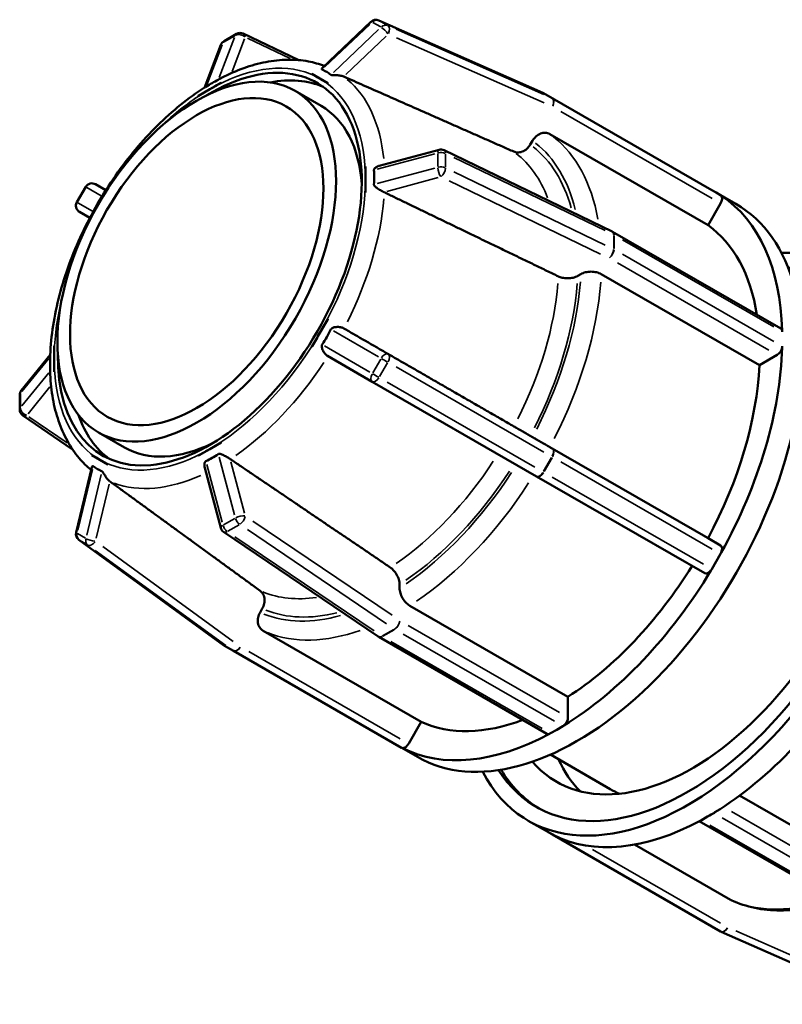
# Model space of a CAD drawing. Header units: millimetres. Extents: x 0 to 898, y -84 to 594.
# Tile 7 of 9: x 570 to 638, y 440 to 528. Entities that reach past the tile are written whole.
import ezdxf

# ---------------------------------------------------------------- set-up
doc = ezdxf.new("R2010")
doc.units = ezdxf.units.MM
doc.layers.add('Visible (ANSI)', color=7, linetype='Continuous', lineweight=50)
doc.layers.add('Visible Narrow (ANSI)', color=7, linetype='Continuous', lineweight=35)

msp = doc.modelspace()

# ---------------------------------------------------------------- linework, layer by layer
at = {"layer": 'Visible (ANSI)'}
for p, q in [((597.096, 523.711), (601.434, 527.822)), ((602.133, 527.943), (616.798, 521.47)), ((589.427, 526.737), (588.317, 526.097)), ((595.006, 524.394), (590.021, 526.76)), ((586.561, 521.93), (588.039, 525.772)), ((596.865, 522.744), (596.152, 523.157)), ((597.577, 522.33), (596.865, 522.744)), ((587.037, 521.791), (586.03, 521.211)), ((588.045, 522.371), (587.037, 521.791)), ((588.045, 522.371), (588.046, 522.371)), ((596.987, 520.303), (594.654, 521.647)), ((597.577, 522.33), (597.578, 522.33)), ((586.031, 521.21), (586.03, 521.211)), ((616.859, 521.439), (631.88, 512.789)), ((615.859, 517.196), (615.66, 516.852)), ((631.541, 509.645), (617.405, 517.785)), ((602.16, 514.953), (607.517, 516.391)), ((607.961, 516.349), (622.981, 509.092)), ((600.936, 514.891), (600.935, 514.891)), ((600.935, 513.726), (600.935, 514.891)), ((600.935, 512.561), (600.935, 513.726)), ((575.954, 513.071), (575.169, 511.711)), ((577.75, 512.774), (576.827, 513.305)), ((631.88, 512.789), (632.273, 512.561)), ((600.935, 512.561), (600.936, 512.561)), ((634.034, 511.547), (632.259, 512.569)), ((632.273, 512.561), (632.665, 512.333)), ((632.665, 511.593), (631.541, 509.645)), ((576.321, 510.299), (575.4, 510.838)), ((623.022, 509.07), (638.042, 500.42)), ((620.185, 505.282), (619.904, 505.12)), ((636.132, 497.143), (621.997, 505.283)), ((596.865, 500.02), (597.577, 501.254)), ((597.578, 501.254), (597.577, 501.254)), ((596.152, 498.786), (596.865, 500.02)), ((573.14, 498.885), (573.141, 498.884)), ((573.14, 498.885), (573.14, 497.72)), ((596.152, 498.786), (596.153, 498.785)), ((570.202, 494.879), (572.783, 498.066)), ((601.554, 495.661), (597.558, 497.973)), ((637.723, 498.059), (636.132, 497.143)), ((573.14, 497.72), (573.14, 496.555)), ((573.141, 496.554), (573.14, 496.555)), ((616.22, 487.211), (601.555, 495.66)), ((570.059, 494.476), (570.059, 493.192)), ((570.337, 492.665), (574.78, 489.615)), ((579.421, 489.799), (577.088, 491.143)), ((615.66, 490.831), (615.859, 490.716)), ((587.037, 489.655), (588.045, 490.235)), ((588.046, 490.234), (588.045, 490.235)), ((576.498, 489.115), (576.499, 489.115)), ((576.498, 489.115), (577.21, 488.702)), ((586.03, 489.074), (587.037, 489.655)), ((586.03, 489.074), (586.031, 489.074)), ((617.405, 489.822), (631.541, 481.682)), ((577.21, 488.702), (577.923, 488.288)), ((577.924, 488.288), (577.923, 488.288)), ((575.101, 482.212), (576.49, 488.021)), ((588.018, 482.618), (586.588, 487.984)), ((631.241, 478.561), (616.221, 487.211)), ((602.089, 472.903), (588.277, 482.253)), ((588.303, 472.112), (575.346, 481.545)), ((631.541, 481.682), (632.665, 481.03)), ((632.665, 480.29), (632.273, 479.61)), ((632.273, 479.61), (631.88, 478.93)), ((603.99, 477.557), (603.99, 477.231)), ((591.73, 475.403), (591.531, 475.058)), ((604.895, 475.662), (619.03, 467.522)), ((591.795, 473.427), (605.93, 465.287)), ((617.148, 464.228), (602.128, 472.878)), ((588.359, 472.076), (589.144, 471.62)), ((589.146, 471.619), (604.166, 462.97)), ((619.03, 467.522), (619.03, 465.683)), ((605.93, 465.287), (604.805, 463.339)), ((618.023, 464.579), (617.468, 464.26)), ((618.578, 464.899), (618.023, 464.579)), ((605.589, 462.152), (604.188, 462.959)), ((617.461, 462.355), (622.811, 459.274)), ((634.355, 458.697), (646.643, 451.621)), ((630.945, 456.499), (631.5, 456.818)), ((631.5, 456.818), (632.055, 457.138)), ((615.489, 456.451), (617.278, 455.421)), ((645.646, 447.818), (630.744, 456.399)), ((617.264, 455.429), (617.643, 455.209)), ((617.643, 455.209), (632.664, 446.559)), ((624.98, 454.317), (633.543, 449.386)), ((632.725, 446.528), (647.391, 440.055))]:
    msp.add_line(p, q, dxfattribs=at)
for centre, start, end in [((601.874, 527.358), 66.18316, 133.46429), ((588.636, 525.543), 119.93599, 158.96791), ((589.746, 526.182), 64.60591, 119.93599), ((616.54, 520.884), 60.06401, 66.18316), ((607.683, 515.773), 64.20992, 105.03098), ((576.508, 512.751), 60.07667, 149.99996), ((575.723, 511.391), 149.99996, 239.66988), ((622.702, 508.515), 60.06401, 64.20992), ((601.874, 496.215), 239.9374, 240.05282), ((570.699, 494.476), 141.00096, 180), ((570.699, 493.192), 180, 235.53877), ((575.723, 482.063), 166.54601, 233.9434), ((588.636, 482.783), 194.92208, 235.90141), ((602.447, 473.433), 235.90141, 240.06401), ((588.68, 472.63), 233.9434, 239.87236), ((589.465, 472.174), 239.87236, 240.06401), ((632.983, 447.114), 240.06401, 246.18316)]:
    msp.add_arc(centre, 0.64, start, end, dxfattribs=at)
for major_axis in [(8.783, 15.252), (7.985, 13.865)]:
    msp.add_ellipse((585.871, 506.395), major_axis=major_axis, ratio=0.578093, dxfattribs=at)
for centre, major_axis, start_param, end_param in [((587.037, 505.723), (-9.581, -16.638), 5.480782, 10.227182), ((588.204, 505.051), (9.581, 16.638), 0.060687, 0.467313), ((588.204, 505.051), (8.783, 15.252), 5.572876, 6.283185), ((632.345, 511.779), (0.319, 0.555), 6.064815, 6.281252), ((632.345, 511.779), (0.319, 0.555), 4.710455, 6.064815), ((618.023, 487.88), (14.222, 24.698), 5.528225, 6.24888), ((619.812, 486.849), (-14.222, -24.698), 0, 3.141593), ((618.023, 487.88), (12.8, 22.228), 5.661981, 6.225667), ((629.711, 481.149), (14.222, 24.698), 2.787562, 6.637216), ((629.711, 481.149), (13.511, 23.463), 2.846407, 6.578371), ((630.1, 480.925), (12.089, 20.993), 2.942932, 6.481846), ((637.723, 499.866), (0.319, 0.555), 5.71229, 6.283185), ((637.723, 499.866), (0.319, 0.555), 5.495853, 5.71229), ((618.023, 487.88), (14.222, 24.698), 4.742827, 5.463481), ((637.723, 498.582), (-0.319, -0.555), 0.783464, 2.137824), ((637.723, 498.582), (0.319, 0.555), 5.279417, 5.495853), ((618.023, 487.88), (12.8, 22.228), 4.766039, 5.440269), ((588.204, 505.051), (-9.581, -16.638), 5.815872, 6.222498), ((588.204, 505.051), (-8.783, -15.252), 0, 0.710309), ((632.345, 480.475), (0.319, 0.555), 4.926892, 6.281252), ((632.345, 480.475), (0.319, 0.555), 4.710455, 4.926892), ((618.023, 487.88), (14.222, 24.698), 3.957429, 4.678083), ((618.023, 487.88), (12.8, 22.228), 3.980641, 4.654701), ((631.56, 479.116), (-0.319, -0.555), 0, 1.352426), ((631.56, 479.116), (0.319, 0.555), 4.494019, 4.710455), ((631.5, 480.118), (-14.222, -24.698), 0.815836, 1.536491), ((618.023, 487.88), (-12.8, -22.228), 0.05365, 0.616228), ((618.578, 465.422), (-0.319, -0.555), 0.999901, 2.354261), ((618.578, 465.422), (0.319, 0.555), 3.925057, 4.141494), ((618.023, 487.88), (-14.222, -24.698), 0.030438, 0.751092), ((617.468, 464.783), (-0.319, -0.555), 0, 0.567028), ((617.468, 464.783), (0.319, 0.555), 3.70862, 3.925057), ((604.485, 463.524), (-0.319, -0.555), 0, 0.214503), ((604.485, 463.524), (-0.319, -0.555), 0.214503, 1.568863), ((633.989, 478.685), (-12.089, -20.993), 5.892543, 6.122261), ((630.1, 480.925), (-13.511, -23.463), 5.970041, 6.268848), ((633.989, 478.685), (-11.178, -19.411), 0, 0.071436), ((631.5, 480.118), (-14.222, -24.698), 0.751092, 0.783464), ((630.945, 457.022), (-0.319, -0.555), 0.567028, 0.783464), ((631.5, 480.118), (-14.222, -24.698), 0.783464, 0.815836), ((632.055, 457.661), (-0.319, -0.555), 0.783464, 0.999901), ((631.5, 480.118), (-14.222, -24.698), 0.030438, 0.751092), ((631.5, 480.118), (-14.222, -24.698), 0, 0.030438), ((617.963, 455.763), (-0.319, -0.555), 6.281252, 6.497688)]:
    msp.add_ellipse(centre, major_axis=major_axis, ratio=0.578093, start_param=start_param, end_param=end_param, dxfattribs=at)
for points, knots in [([(597.269, 523.875), (596.811, 524.05), (596.335, 524.184), (595.242, 524.391), (594.618, 524.441), (593.347, 524.422), (592.7, 524.351), (591.392, 524.096), (590.731, 523.911), (589.407, 523.436), (588.742, 523.144), (588.081, 522.803)], [5.5910368, 5.5910368, 5.5910368, 5.5910368, 5.6989439, 5.6989439, 5.8319595, 5.8319595, 5.9649751, 5.9649751, 6.0979908, 6.0979908, 6.2310064, 6.2310064, 6.2310064, 6.2310064]), ([(597.075, 523.543), (597.072, 523.544), (597.07, 523.545), (597.059, 523.551), (597.052, 523.557), (597.038, 523.574), (597.034, 523.587), (597.035, 523.633), (597.058, 523.675), (597.096, 523.711)], [-0.15979351, -0.15979351, -0.15979351, -0.15979351, -0.15755946, -0.15755946, -0.14935381, -0.14935381, -0.13504911, -0.13504911, -0.09769021, -0.09769021, -0.09769021, -0.09769021]), ([(597.86, 523.087), (597.74, 523.179), (597.614, 523.261), (597.488, 523.334), (597.362, 523.408), (597.223, 523.478), (597.075, 523.543)], [-0.0755712, -0.0755712, -0.0755712, -0.0755712, 0, 0, 0, 0.0755712, 0.0755712, 0.0755712, 0.0755712]), ([(587.797, 522.644), (587.612, 522.547), (587.427, 522.444), (587.249, 522.342), (587.071, 522.239), (586.882, 522.126), (586.687, 522.004)], [1.1108053, 1.1108053, 1.1108053, 1.1108053, 1.1863765, 1.1863765, 1.1863765, 1.2619477, 1.2619477, 1.2619477, 1.2619477]), ([(588.081, 522.803), (588.053, 522.789), (588.027, 522.775), (587.965, 522.74), (587.925, 522.716), (587.863, 522.68), (587.839, 522.666), (587.81, 522.65), (587.804, 522.647), (587.797, 522.644)], [-0.04683718, -0.04683718, -0.04683718, -0.04683718, -0.03938744, -0.03938744, -0.02782727, -0.02782727, -0.02005501, -0.02005501, -0.01763055, -0.01763055, -0.01763055, -0.01763055]), ([(596.152, 523.157), (596.156, 523.156), (596.16, 523.154), (596.168, 523.151), (596.171, 523.149), (596.179, 523.145), (596.182, 523.143), (596.186, 523.141), (596.186, 523.141), (596.186, 523.141)], [0, 0, 0, 0, 0.002129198, 0.002129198, 0.004257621, 0.004257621, 0.006356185, 0.006356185, 0.006385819, 0.006385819, 0.006385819, 0.006385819]), ([(598.984, 522.93), (598.939, 522.948), (598.89, 522.964), (598.726, 523.008), (598.603, 523.028), (598.352, 523.049), (598.233, 523.05), (598.068, 523.052), (598.002, 523.052), (597.929, 523.061), (597.909, 523.065), (597.88, 523.075), (597.871, 523.08), (597.862, 523.086), (597.861, 523.087), (597.86, 523.087)], [-0.301015, -0.301015, -0.301015, -0.301015, -0.2830389, -0.2830389, -0.2453704, -0.2453704, -0.2068881, -0.2068881, -0.1789308, -0.1789308, -0.1668406, -0.1668406, -0.1590886, -0.1590886, -0.158174, -0.158174, -0.158174, -0.158174]), ([(586.577, 521.94), (585.126, 521.022), (583.704, 519.874), (581.016, 517.215), (579.752, 515.704), (577.475, 512.441), (576.464, 510.689), (574.776, 507.085), (574.099, 505.233), (573.138, 501.573), (572.854, 499.765), (572.783, 498.047)], [0.049057, 0.049057, 0.049057, 0.049057, 0.343617, 0.343617, 0.638177, 0.638177, 0.932737, 0.932737, 1.227297, 1.227297, 1.521857, 1.521857, 1.521857, 1.521857]), ([(586.687, 522.004), (586.68, 522), (586.673, 521.996), (586.647, 521.98), (586.629, 521.969), (586.597, 521.951), (586.585, 521.945), (586.577, 521.94)], [-0.26010329, -0.26010329, -0.26010329, -0.26010329, -0.25506635, -0.25506635, -0.23984509, -0.23984509, -0.22448844, -0.22448844, -0.22448844, -0.22448844]), ([(588.001, 522.347), (588.001, 522.347), (588.001, 522.347), (588.008, 522.352), (588.016, 522.356), (588.03, 522.364), (588.038, 522.368), (588.045, 522.371)], [-0.000029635, -0.000029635, -0.000029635, -0.000029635, 0, 0, 0.003162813, 0.003162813, 0.006356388, 0.006356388, 0.006356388, 0.006356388]), ([(597.547, 522.351), (597.547, 522.351), (597.547, 522.351), (597.551, 522.349), (597.554, 522.347), (597.561, 522.342), (597.565, 522.34), (597.571, 522.335), (597.575, 522.333), (597.578, 522.33)], [-0.000029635, -0.000029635, -0.000029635, -0.000029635, 0, 0, 0.002098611, 0.002098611, 0.004226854, 0.004226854, 0.006355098, 0.006355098, 0.006355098, 0.006355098]), ([(597.547, 522.351), (597.547, 522.351), (597.547, 522.351), (597.553, 522.348), (597.558, 522.345), (597.568, 522.338), (597.572, 522.334), (597.577, 522.33)], [-0.000029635, -0.000029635, -0.000029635, -0.000029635, 0, 0, 0.003162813, 0.003162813, 0.006356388, 0.006356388, 0.006356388, 0.006356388]), ([(586.03, 521.211), (586.035, 521.214), (586.04, 521.217), (586.05, 521.224), (586.055, 521.227), (586.065, 521.233), (586.07, 521.236), (586.075, 521.239), (586.076, 521.239), (586.076, 521.239)], [0, 0, 0, 0, 0.002129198, 0.002129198, 0.004257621, 0.004257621, 0.006356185, 0.006356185, 0.006385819, 0.006385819, 0.006385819, 0.006385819]), ([(617.405, 517.785), (617.294, 517.849), (617.144, 517.893), (616.877, 517.907), (616.713, 517.88), (616.443, 517.777), (616.29, 517.683), (616.058, 517.479), (615.939, 517.333), (615.859, 517.196)], [0, 0, 0, 0, 0.0473667, 0.0473667, 0.0947708, 0.0947708, 0.1422228, 0.1422228, 0.1897188, 0.1897188, 0.1897188, 0.1897188]), ([(615.66, 516.852), (615.581, 516.714), (615.462, 516.568), (615.23, 516.364), (615.077, 516.27), (614.807, 516.167), (614.643, 516.14), (614.406, 516.153), (614.292, 516.178), (614.195, 516.221)], [0.1897238, 0.1897238, 0.1897238, 0.1897238, 0.2372276, 0.2372276, 0.2846916, 0.2846916, 0.3321011, 0.3321011, 0.3686689, 0.3686689, 0.3686689, 0.3686689]), ([(600.935, 514.891), (600.936, 514.885), (600.936, 514.88), (600.937, 514.868), (600.937, 514.863), (600.938, 514.851), (600.938, 514.846), (600.938, 514.84), (600.938, 514.84), (600.938, 514.84)], [0, 0, 0, 0, 0.002129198, 0.002129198, 0.004257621, 0.004257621, 0.006356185, 0.006356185, 0.006385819, 0.006385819, 0.006385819, 0.006385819]), ([(600.936, 514.891), (600.936, 514.885), (600.937, 514.879), (600.937, 514.868), (600.937, 514.863), (600.938, 514.851), (600.938, 514.846), (600.938, 514.84), (600.938, 514.84), (600.938, 514.84)], [0, 0, 0, 0, 0.002128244, 0.002128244, 0.004256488, 0.004256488, 0.0063551, 0.0063551, 0.006384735, 0.006384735, 0.006384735, 0.006384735]), ([(601.703, 514.574), (601.702, 514.582), (601.702, 514.589), (601.705, 514.621), (601.713, 514.647), (601.753, 514.715), (601.789, 514.751), (601.897, 514.842), (601.999, 514.901), (602.13, 514.944), (602.145, 514.949), (602.16, 514.953)], [-0.26010329, -0.26010329, -0.26010329, -0.26010329, -0.25506635, -0.25506635, -0.23984509, -0.23984509, -0.21854141, -0.21854141, -0.17704994, -0.17704994, -0.17176041, -0.17176041, -0.17176041, -0.17176041]), ([(601.703, 513.29), (601.721, 513.515), (601.729, 513.733), (601.729, 513.939), (601.729, 514.145), (601.721, 514.359), (601.703, 514.574)], [1.1108053, 1.1108053, 1.1108053, 1.1108053, 1.1863765, 1.1863765, 1.1863765, 1.2619477, 1.2619477, 1.2619477, 1.2619477]), ([(602.595, 512.6), (602.594, 512.601), (602.592, 512.602), (602.564, 512.614), (602.537, 512.627), (602.466, 512.664), (602.421, 512.688), (602.258, 512.78), (602.136, 512.855), (601.932, 512.993), (601.852, 513.053), (601.768, 513.135), (601.741, 513.165), (601.712, 513.22), (601.704, 513.243), (601.702, 513.275), (601.702, 513.283), (601.703, 513.29)], [-0.10772231, -0.10772231, -0.10772231, -0.10772231, -0.10729005, -0.10729005, -0.1006587, -0.1006587, -0.08992777, -0.08992777, -0.06225228, -0.06225228, -0.03938744, -0.03938744, -0.02782727, -0.02782727, -0.02005501, -0.02005501, -0.01763055, -0.01763055, -0.01763055, -0.01763055]), ([(600.938, 512.614), (600.938, 512.614), (600.938, 512.614), (600.938, 512.605), (600.938, 512.596), (600.937, 512.579), (600.936, 512.57), (600.935, 512.561)], [-0.000029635, -0.000029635, -0.000029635, -0.000029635, 0, 0, 0.003162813, 0.003162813, 0.006356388, 0.006356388, 0.006356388, 0.006356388]), ([(600.938, 512.614), (600.938, 512.614), (600.938, 512.614), (600.938, 512.608), (600.938, 512.602), (600.937, 512.59), (600.937, 512.585), (600.937, 512.573), (600.936, 512.567), (600.936, 512.561)], [-0.000029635, -0.000029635, -0.000029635, -0.000029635, 0, 0, 0.002098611, 0.002098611, 0.004226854, 0.004226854, 0.006355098, 0.006355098, 0.006355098, 0.006355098]), ([(619.904, 505.12), (619.792, 505.056), (619.634, 504.995), (619.342, 504.925), (619.156, 504.903), (618.839, 504.903), (618.653, 504.925), (618.395, 504.986), (618.274, 505.028), (618.175, 505.076)], [0.1897238, 0.1897238, 0.1897238, 0.1897238, 0.2372276, 0.2372276, 0.2846916, 0.2846916, 0.3321011, 0.3321011, 0.3686689, 0.3686689, 0.3686689, 0.3686689]), ([(621.997, 505.283), (621.885, 505.347), (621.728, 505.408), (621.436, 505.477), (621.25, 505.499), (620.934, 505.498), (620.748, 505.477), (620.455, 505.407), (620.297, 505.346), (620.185, 505.282)], [0, 0, 0, 0, 0.0473667, 0.0473667, 0.0947708, 0.0947708, 0.1422228, 0.1422228, 0.1897188, 0.1897188, 0.1897188, 0.1897188]), ([(597.578, 501.254), (597.575, 501.247), (597.571, 501.241), (597.565, 501.229), (597.561, 501.222), (597.554, 501.21), (597.551, 501.204), (597.547, 501.198), (597.547, 501.198), (597.547, 501.198)], [0, 0, 0, 0, 0.002128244, 0.002128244, 0.004256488, 0.004256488, 0.0063551, 0.0063551, 0.006384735, 0.006384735, 0.006384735, 0.006384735]), ([(597.577, 501.254), (597.574, 501.248), (597.571, 501.241), (597.564, 501.229), (597.561, 501.222), (597.554, 501.21), (597.551, 501.204), (597.547, 501.198), (597.547, 501.198), (597.547, 501.198)], [0, 0, 0, 0, 0.002129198, 0.002129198, 0.004257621, 0.004257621, 0.006356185, 0.006356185, 0.006385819, 0.006385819, 0.006385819, 0.006385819]), ([(597.86, 500.351), (597.862, 500.355), (597.864, 500.359), (597.876, 500.379), (597.886, 500.393), (597.919, 500.428), (597.944, 500.446), (598.04, 500.501), (598.134, 500.528), (598.357, 500.561), (598.497, 500.566), (598.735, 500.536), (598.829, 500.513), (598.937, 500.466), (598.961, 500.454), (598.984, 500.441)], [-0.1597935, -0.1597935, -0.1597935, -0.1597935, -0.1575595, -0.1575595, -0.1493538, -0.1493538, -0.1350491, -0.1350491, -0.0974809, -0.0974809, -0.0544929, -0.0544929, -0.0246143, -0.0246143, -0.0156316, -0.0156316, -0.0156316, -0.0156316]), ([(597.075, 498.991), (597.223, 499.216), (597.362, 499.441), (597.488, 499.659), (597.614, 499.877), (597.74, 500.11), (597.86, 500.351)], [-0.0755712, -0.0755712, -0.0755712, -0.0755712, 0, 0, 0, 0.0755712, 0.0755712, 0.0755712, 0.0755712]), ([(573.139, 498.831), (573.139, 498.831), (573.139, 498.831), (573.139, 498.84), (573.139, 498.849), (573.139, 498.866), (573.139, 498.876), (573.14, 498.885)], [-0.000029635, -0.000029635, -0.000029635, -0.000029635, 0, 0, 0.003162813, 0.003162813, 0.006356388, 0.006356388, 0.006356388, 0.006356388]), ([(596.186, 498.84), (596.186, 498.84), (596.186, 498.84), (596.181, 498.831), (596.175, 498.821), (596.164, 498.804), (596.158, 498.795), (596.152, 498.786)], [-0.000029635, -0.000029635, -0.000029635, -0.000029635, 0, 0, 0.003162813, 0.003162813, 0.006356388, 0.006356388, 0.006356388, 0.006356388]), ([(596.186, 498.84), (596.186, 498.84), (596.186, 498.84), (596.182, 498.834), (596.179, 498.828), (596.172, 498.815), (596.168, 498.809), (596.16, 498.797), (596.157, 498.791), (596.153, 498.785)], [-0.000029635, -0.000029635, -0.000029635, -0.000029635, 0, 0, 0.002098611, 0.002098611, 0.004226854, 0.004226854, 0.006355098, 0.006355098, 0.006355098, 0.006355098]), ([(597.558, 497.973), (597.514, 497.999), (597.471, 498.031), (597.344, 498.146), (597.268, 498.245), (597.139, 498.46), (597.091, 498.57), (597.044, 498.733), (597.032, 498.802), (597.037, 498.889), (597.041, 498.915), (597.055, 498.957), (597.063, 498.972), (597.073, 498.988), (597.074, 498.99), (597.075, 498.991)], [-0.3008748, -0.3008748, -0.3008748, -0.3008748, -0.2830389, -0.2830389, -0.2453704, -0.2453704, -0.2068881, -0.2068881, -0.1789308, -0.1789308, -0.1668406, -0.1668406, -0.1590886, -0.1590886, -0.158174, -0.158174, -0.158174, -0.158174]), ([(572.782, 497.919), (572.773, 497.69), (572.77, 497.469), (572.77, 497.263), (572.77, 497.057), (572.773, 496.845), (572.782, 496.636)], [1.1108053, 1.1108053, 1.1108053, 1.1108053, 1.1863765, 1.1863765, 1.1863765, 1.2619477, 1.2619477, 1.2619477, 1.2619477]), ([(572.783, 498.047), (572.782, 498.036), (572.783, 498.021), (572.783, 497.984), (572.783, 497.965), (572.782, 497.935), (572.782, 497.927), (572.782, 497.919)], [-0.03895654, -0.03895654, -0.03895654, -0.03895654, -0.02782727, -0.02782727, -0.02005501, -0.02005501, -0.01763055, -0.01763055, -0.01763055, -0.01763055]), ([(572.782, 496.636), (572.782, 496.628), (572.782, 496.62), (572.783, 496.587), (572.783, 496.556), (572.782, 496.466), (572.782, 496.409), (572.784, 496.342), (572.784, 496.328), (572.785, 496.314)], [-0.26010329, -0.26010329, -0.26010329, -0.26010329, -0.25506635, -0.25506635, -0.23984509, -0.23984509, -0.21854141, -0.21854141, -0.21305653, -0.21305653, -0.21305653, -0.21305653]), ([(572.785, 496.314), (572.82, 495.569), (572.898, 494.847), (573.146, 493.459), (573.315, 492.793), (573.746, 491.529), (574.007, 490.932), (574.623, 489.817), (574.977, 489.301), (575.701, 488.452), (576.055, 488.104), (576.436, 487.792)], [1.6228529, 1.6228529, 1.6228529, 1.6228529, 1.7558926, 1.7558926, 1.8889323, 1.8889323, 2.0219719, 2.0219719, 2.1550116, 2.1550116, 2.2632802, 2.2632802, 2.2632802, 2.2632802]), ([(573.14, 496.555), (573.14, 496.56), (573.139, 496.566), (573.139, 496.577), (573.139, 496.582), (573.139, 496.594), (573.139, 496.599), (573.139, 496.605), (573.139, 496.605), (573.139, 496.605)], [0, 0, 0, 0, 0.002129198, 0.002129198, 0.004257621, 0.004257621, 0.006356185, 0.006356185, 0.006385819, 0.006385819, 0.006385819, 0.006385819]), ([(614.195, 491.677), (614.292, 491.622), (614.406, 491.556), (614.643, 491.42), (614.807, 491.325), (615.077, 491.169), (615.23, 491.08), (615.462, 490.946), (615.581, 490.877), (615.66, 490.831)], [0.3902572, 0.3902572, 0.3902572, 0.3902572, 0.4268249, 0.4268249, 0.4742345, 0.4742345, 0.5216984, 0.5216984, 0.5692022, 0.5692022, 0.5692022, 0.5692022]), ([(588.045, 490.235), (588.04, 490.231), (588.035, 490.228), (588.026, 490.221), (588.021, 490.218), (588.011, 490.212), (588.006, 490.209), (588.001, 490.206), (588.001, 490.206), (588.001, 490.206)], [0, 0, 0, 0, 0.002129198, 0.002129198, 0.004257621, 0.004257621, 0.006356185, 0.006356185, 0.006385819, 0.006385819, 0.006385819, 0.006385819]), ([(588.046, 490.234), (588.041, 490.231), (588.036, 490.228), (588.026, 490.221), (588.021, 490.218), (588.011, 490.212), (588.006, 490.209), (588.001, 490.206), (588.001, 490.206), (588.001, 490.206)], [0, 0, 0, 0, 0.002128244, 0.002128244, 0.004256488, 0.004256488, 0.0063551, 0.0063551, 0.006384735, 0.006384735, 0.006384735, 0.006384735]), ([(615.859, 490.716), (615.939, 490.67), (616.058, 490.6), (616.29, 490.466), (616.443, 490.378), (616.713, 490.222), (616.877, 490.127), (617.144, 489.973), (617.294, 489.887), (617.405, 489.822)], [-0.1897188, -0.1897188, -0.1897188, -0.1897188, -0.1422228, -0.1422228, -0.0947708, -0.0947708, -0.0473667, -0.0473667, 0, 0, 0, 0]), ([(576.529, 489.094), (576.529, 489.094), (576.529, 489.094), (576.524, 489.097), (576.518, 489.1), (576.508, 489.107), (576.503, 489.111), (576.498, 489.115)], [-0.000029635, -0.000029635, -0.000029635, -0.000029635, 0, 0, 0.003162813, 0.003162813, 0.006356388, 0.006356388, 0.006356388, 0.006356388]), ([(586.076, 489.098), (586.076, 489.098), (586.075, 489.098), (586.068, 489.093), (586.06, 489.089), (586.045, 489.081), (586.038, 489.078), (586.03, 489.074)], [-0.000029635, -0.000029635, -0.000029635, -0.000029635, 0, 0, 0.003162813, 0.003162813, 0.006356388, 0.006356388, 0.006356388, 0.006356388]), ([(586.076, 489.098), (586.076, 489.098), (586.075, 489.098), (586.07, 489.095), (586.066, 489.092), (586.056, 489.086), (586.051, 489.084), (586.041, 489.079), (586.036, 489.076), (586.031, 489.074)], [-0.000029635, -0.000029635, -0.000029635, -0.000029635, 0, 0, 0.002098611, 0.002098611, 0.004226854, 0.004226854, 0.006355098, 0.006355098, 0.006355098, 0.006355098]), ([(586.687, 488.566), (586.882, 488.658), (587.071, 488.757), (587.249, 488.86), (587.427, 488.963), (587.612, 489.078), (587.797, 489.206)], [-0.0755712, -0.0755712, -0.0755712, -0.0755712, 0, 0, 0, 0.0755712, 0.0755712, 0.0755712, 0.0755712]), ([(587.797, 489.206), (587.804, 489.21), (587.811, 489.214), (587.841, 489.228), (587.867, 489.234), (587.945, 489.233), (587.994, 489.22), (588.131, 489.174), (588.244, 489.121), (588.466, 489.006), (588.567, 488.95), (588.701, 488.87), (588.74, 488.846), (588.799, 488.807), (588.821, 488.792), (588.841, 488.777)], [-0.2601033, -0.2601033, -0.2601033, -0.2601033, -0.2550663, -0.2550663, -0.2398451, -0.2398451, -0.2185414, -0.2185414, -0.1770499, -0.1770499, -0.1431992, -0.1431992, -0.1288289, -0.1288289, -0.1200738, -0.1200738, -0.1200738, -0.1200738]), ([(576.49, 488.021), (576.494, 488.038), (576.5, 488.054), (576.52, 488.099), (576.541, 488.124), (576.575, 488.138), (576.586, 488.139), (576.606, 488.134), (576.614, 488.13), (576.623, 488.124), (576.624, 488.123), (576.625, 488.122)], [-0.21917321, -0.21917321, -0.21917321, -0.21917321, -0.20688813, -0.20688813, -0.17893084, -0.17893084, -0.16684057, -0.16684057, -0.15908856, -0.15908856, -0.15817399, -0.15817399, -0.15817399, -0.15817399]), ([(577.924, 488.288), (577.92, 488.289), (577.916, 488.291), (577.908, 488.294), (577.905, 488.296), (577.897, 488.3), (577.894, 488.302), (577.89, 488.304), (577.89, 488.304), (577.89, 488.304)], [0, 0, 0, 0, 0.002128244, 0.002128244, 0.004256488, 0.004256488, 0.0063551, 0.0063551, 0.006384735, 0.006384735, 0.006384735, 0.006384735]), ([(577.923, 488.288), (577.919, 488.29), (577.915, 488.291), (577.908, 488.295), (577.905, 488.296), (577.897, 488.3), (577.894, 488.302), (577.89, 488.304), (577.89, 488.304), (577.89, 488.304)], [0, 0, 0, 0, 0.002129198, 0.002129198, 0.004257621, 0.004257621, 0.006356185, 0.006356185, 0.006385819, 0.006385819, 0.006385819, 0.006385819]), ([(586.588, 487.984), (586.576, 488.029), (586.567, 488.076), (586.552, 488.224), (586.558, 488.319), (586.586, 488.433), (586.599, 488.471), (586.632, 488.524), (586.648, 488.542), (586.674, 488.56), (586.681, 488.563), (586.687, 488.566)], [-0.07298954, -0.07298954, -0.07298954, -0.07298954, -0.06225228, -0.06225228, -0.03938744, -0.03938744, -0.02782727, -0.02782727, -0.02005501, -0.02005501, -0.01763055, -0.01763055, -0.01763055, -0.01763055]), ([(576.625, 488.122), (576.754, 488.026), (576.885, 487.94), (577.011, 487.867), (577.137, 487.794), (577.271, 487.726), (577.41, 487.667)], [-0.0755712, -0.0755712, -0.0755712, -0.0755712, 0, 0, 0, 0.0755712, 0.0755712, 0.0755712, 0.0755712]), ([(577.41, 487.667), (577.412, 487.666), (577.415, 487.665), (577.426, 487.658), (577.436, 487.651), (577.461, 487.628), (577.477, 487.608), (577.532, 487.529), (577.578, 487.446), (577.692, 487.256), (577.768, 487.137), (577.919, 486.95), (577.984, 486.879), (578.069, 486.803), (578.089, 486.787), (578.108, 486.772)], [-0.1597935, -0.1597935, -0.1597935, -0.1597935, -0.1575595, -0.1575595, -0.1493538, -0.1493538, -0.1350491, -0.1350491, -0.0974809, -0.0974809, -0.0544929, -0.0544929, -0.0246143, -0.0246143, -0.0156316, -0.0156316, -0.0156316, -0.0156316]), ([(603.164, 479.077), (603.255, 479.015), (603.352, 478.931), (603.535, 478.738), (603.646, 478.588), (603.804, 478.314), (603.879, 478.142), (603.964, 477.853), (603.99, 477.686), (603.99, 477.557)], [0.3902572, 0.3902572, 0.3902572, 0.3902572, 0.4268249, 0.4268249, 0.4742345, 0.4742345, 0.5216984, 0.5216984, 0.5692022, 0.5692022, 0.5692022, 0.5692022]), ([(591.542, 476.985), (591.628, 476.922), (591.707, 476.837), (591.836, 476.639), (591.895, 476.483), (591.941, 476.199), (591.937, 476.019), (591.876, 475.716), (591.809, 475.54), (591.73, 475.403)], [0.3902572, 0.3902572, 0.3902572, 0.3902572, 0.4268249, 0.4268249, 0.4742345, 0.4742345, 0.5216984, 0.5216984, 0.5692022, 0.5692022, 0.5692022, 0.5692022]), ([(603.99, 477.231), (603.99, 477.102), (604.017, 476.934), (604.102, 476.646), (604.177, 476.474), (604.335, 476.2), (604.446, 476.05), (604.652, 475.832), (604.784, 475.726), (604.895, 475.662)], [-0.1897188, -0.1897188, -0.1897188, -0.1897188, -0.1422228, -0.1422228, -0.0947708, -0.0947708, -0.0473667, -0.0473667, 0, 0, 0, 0]), ([(591.531, 475.058), (591.452, 474.921), (591.385, 474.745), (591.324, 474.442), (591.32, 474.262), (591.366, 473.978), (591.425, 473.822), (591.571, 473.599), (591.683, 473.491), (591.795, 473.427)], [-0.1897188, -0.1897188, -0.1897188, -0.1897188, -0.1422228, -0.1422228, -0.0947708, -0.0947708, -0.0473667, -0.0473667, 0, 0, 0, 0]), ([(642.936, 449.378), (642.887, 449.361), (642.838, 449.343), (641.971, 449.038), (641.158, 448.817), (639.551, 448.52), (638.758, 448.442), (637.206, 448.439), (636.447, 448.512), (634.984, 448.815), (634.279, 449.044), (633.613, 449.35)], [3.3245491, 3.3245491, 3.3245491, 3.3245491, 3.3326308, 3.3326308, 3.4673228, 3.4673228, 3.6020148, 3.6020148, 3.7367068, 3.7367068, 3.8713987, 3.8713987, 3.8713987, 3.8713987])]:
    msp.add_open_spline(points, degree=3, knots=knots, dxfattribs=at)
for points in [[(596.186, 523.141), (596.415, 523.003), (596.649, 522.869), (596.865, 522.744)], [(596.865, 522.744), (597.08, 522.619), (597.312, 522.483), (597.547, 522.351)], [(599.017, 522.917), (599.006, 522.922), (598.995, 522.926), (598.984, 522.93)], [(587.037, 521.791), (586.714, 521.605), (586.375, 521.41), (586.031, 521.21)], [(586.076, 521.239), (586.403, 521.425), (586.733, 521.616), (587.037, 521.791)], [(588.046, 522.371), (587.699, 522.172), (587.361, 521.977), (587.037, 521.791)], [(587.037, 521.791), (587.342, 521.966), (587.672, 522.156), (588.001, 522.347)], [(600.938, 514.84), (600.934, 514.459), (600.935, 514.078), (600.935, 513.726)], [(600.935, 513.726), (600.935, 513.374), (600.934, 512.992), (600.938, 512.614)], [(602.629, 512.585), (602.618, 512.59), (602.607, 512.595), (602.595, 512.6)], [(597.547, 501.198), (597.312, 500.797), (597.08, 500.393), (596.865, 500.02)], [(596.865, 500.02), (596.649, 499.647), (596.415, 499.244), (596.186, 498.84)], [(598.984, 500.441), (598.995, 500.435), (599.006, 500.428), (599.017, 500.422)], [(573.14, 497.72), (573.14, 498.071), (573.14, 498.454), (573.139, 498.831)], [(573.141, 498.884), (573.14, 498.485), (573.14, 498.094), (573.14, 497.72)], [(573.139, 496.605), (573.14, 496.987), (573.14, 497.368), (573.14, 497.72)], [(573.14, 497.72), (573.14, 497.346), (573.14, 496.955), (573.141, 496.554)], [(588.001, 490.206), (587.672, 490.021), (587.342, 489.83), (587.037, 489.655)], [(577.21, 488.702), (576.995, 488.827), (576.762, 488.963), (576.529, 489.094)], [(587.037, 489.655), (586.733, 489.479), (586.403, 489.29), (586.076, 489.098)], [(577.89, 488.304), (577.659, 488.443), (577.425, 488.577), (577.21, 488.702)], [(588.841, 488.777), (588.851, 488.77), (588.861, 488.763), (588.871, 488.756)], [(578.108, 486.772), (578.117, 486.764), (578.126, 486.757), (578.136, 486.75)], [(633.543, 449.386), (633.565, 449.373), (633.588, 449.361), (633.613, 449.35)]]:
    msp.add_open_spline(points, degree=3, dxfattribs=at)
for points, weights in [([(614.195, 516.221), (606.297, 519.705), (599.017, 522.917)], [1, 1.00082610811, 1]), ([(618.175, 505.076), (610.085, 508.983), (602.629, 512.585)], [1, 1.000826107, 1]), ([(599.017, 500.422), (606.297, 496.228), (614.195, 491.677)], [1, 1.00082610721, 1]), ([(588.871, 488.756), (595.727, 484.113), (603.164, 479.077)], [1, 1.00082610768, 1]), ([(578.136, 486.75), (584.566, 482.066), (591.542, 476.985)], [1, 1.00082610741, 1])]:
    msp.add_rational_spline(points, weights, degree=2, dxfattribs=at)
at = {"layer": 'Visible Narrow (ANSI)'}
for p, q in [((601.598, 527.77), (602.304, 527.36)), ((602.899, 527.5), (602.193, 527.91)), ((597.299, 523.755), (601.334, 527.58)), ((602.119, 527.124), (598.084, 523.3)), ((602.887, 527.609), (616.086, 521.783)), ((616.871, 521.327), (603.672, 527.154)), ((589.245, 526.408), (587.874, 522.842)), ((588.266, 525.999), (589.265, 526.574)), ((589.024, 523.388), (590.137, 526.282)), ((590.411, 526.342), (594.231, 524.529)), ((599.184, 523.12), (602.779, 526.527)), ((603.712, 526.393), (616.912, 520.567)), ((586.763, 522.202), (588.135, 525.769)), ((616.859, 521.437), (617.565, 521.027)), ((617.606, 521.006), (616.899, 521.416)), ((617.611, 521.006), (631.129, 513.221)), ((631.914, 512.766), (618.396, 520.551)), ((618.396, 519.811), (631.914, 512.026)), ((601.988, 514.651), (607.127, 516.03)), ((607.412, 516.043), (607.412, 514.888)), ((608.094, 514.836), (608.094, 515.991)), ((608.845, 515.693), (622.363, 509.161)), ((607.127, 514.747), (601.988, 513.367)), ((602.85, 512.668), (607.428, 513.898)), ((622.363, 507.877), (608.845, 514.409)), ((575.228, 511.767), (575.934, 512.991)), ((576.045, 513.017), (577.335, 512.262)), ((577.701, 512.794), (576.874, 513.278)), ((576.874, 513.278), (577.704, 512.8)), ((608.434, 513.603), (621.951, 507.072)), ((576.55, 510.902), (575.26, 511.657)), ((623.114, 508.734), (623.114, 507.578)), ((623.155, 507.557), (623.155, 508.712)), ((623.906, 508.344), (637.424, 500.559)), ((637.424, 499.275), (623.906, 507.06)), ((623.453, 506.276), (636.972, 498.492)), ((598.084, 500.221), (602.119, 497.886)), ((602.779, 498.244), (599.184, 500.325)), ((601.334, 496.526), (597.299, 498.861)), ((570.253, 494.796), (572.649, 497.755)), ((602.304, 497.688), (601.598, 496.464)), ((602.193, 496.12), (602.899, 497.344)), ((603.672, 496.99), (616.871, 489.385)), ((616.912, 490.102), (603.712, 497.706)), ((572.649, 496.472), (570.253, 493.512)), ((570.807, 492.802), (572.75, 495.201)), ((616.086, 488.026), (602.887, 495.63)), ((570.119, 493.412), (570.119, 494.567)), ((574.303, 490.196), (570.889, 492.539)), ((631.914, 481.462), (618.396, 489.247)), ((588.135, 483.135), (586.763, 488.28)), ((587.874, 488.92), (589.245, 483.774)), ((590.131, 483.938), (588.909, 488.523)), ((617.565, 488.895), (616.859, 487.671)), ((616.899, 487.648), (617.606, 488.871)), ((618.396, 488.507), (631.914, 480.722)), ((575.26, 482.418), (576.553, 487.822)), ((577.338, 487.367), (576.045, 481.963)), ((576.892, 481.689), (578.044, 486.504)), ((631.129, 479.363), (617.611, 487.147)), ((589.265, 483.456), (588.266, 482.881)), ((588.652, 482.317), (589.651, 482.892)), ((603.32, 474.8), (590.889, 483.216)), ((575.934, 481.685), (575.228, 482.095)), ((590.397, 482.456), (602.828, 474.041)), ((575.404, 481.511), (576.111, 481.101)), ((601.717, 473.402), (589.287, 481.817)), ((587.674, 472.572), (576.013, 481.062)), ((576.798, 480.606), (588.459, 472.116)), ((589.137, 472.46), (577.476, 480.95)), ((603.463, 473.542), (602.463, 472.966)), ((602.503, 472.941), (603.502, 473.517)), ((618.279, 466.115), (604.761, 473.9)), ((616.717, 464.692), (603.198, 472.477)), ((604.309, 473.116), (617.827, 465.332)), ((589.067, 471.667), (588.361, 472.077)), ((604.054, 463.771), (590.536, 471.556)), ((632.806, 456.705), (646.325, 448.921)), ((646.798, 449.693), (633.643, 457.268)), ((645.215, 448.281), (631.696, 456.066)), ((632.668, 447.294), (621.234, 453.878)), ((647.236, 440.778), (634.037, 446.604))]:
    msp.add_line(p, q, dxfattribs=at)
for centre, major_axis, ratio, start_param, end_param in [((601.874, 527.358), (-0.44, 0.465), 0.196237, 5.724752, 6.253794), ((601.874, 527.358), (0.321, 0.554), 0.815969, 0.146719, 1.167737), ((601.874, 527.358), (0.258, 0.585), 0.575756, 6.222777, 6.280006), ((602.659, 526.902), (0.44, -0.465), 0.196237, 1.061512, 2.475228), ((602.659, 526.902), (0.321, 0.554), 0.815969, 0.146719, 1.167737), ((602.659, 526.902), (0.258, 0.585), 0.575756, 4.727341, 6.141057), ((588.636, 525.543), (-0.597, 0.23), 0.738852, 5.770491, 6.256201), ((588.636, 525.543), (-0.319, 0.555), 0.578093, 0.021913, 0.416353), ((589.746, 526.182), (-0.319, 0.555), 0.578093, 0.021913, 0.416353), ((589.746, 526.182), (0.597, -0.23), 0.738852, 1.109658, 2.523374), ((589.746, 526.182), (0.274, 0.578), 0.626083, 5.489822, 6.241429), ((587.037, 505.723), (9.808, 17.032), 0.578093, 0.037336, 0.744195), ((587.037, 505.723), (9.808, 17.032), 0.578093, 5.535123, 6.241982), ((587.864, 505.247), (10.444, 18.137), 0.578093, 5.605753, 6.181146), ((587.037, 505.723), (9.808, 17.032), 0.578093, 0.799734, 1.092592), ((616.54, 520.884), (0.258, 0.585), 0.575756, 6.222777, 6.280006), ((616.54, 520.884), (0.321, 0.554), 0.815969, 0.007093, 0.085633), ((616.54, 520.884), (0.319, 0.555), 0.578093, 6.281348, 6.283089), ((617.325, 520.429), (0.321, 0.554), 0.815969, 0.007093, 0.085633), ((617.325, 520.429), (0.258, 0.585), 0.575756, 4.727341, 6.141057), ((617.325, 520.429), (0.319, 0.555), 0.578093, 4.788995, 6.202712), ((603.888, 496.019), (12.8, 22.228), 0.578093, 5.684024, 6.19716), ((607.683, 515.773), (-0.166, 0.618), 0.34551, 0.045506, 0.864611), ((607.683, 515.773), (0.278, 0.576), 0.525509, 5.497239, 6.24182), ((602.983, 496.541), (11.963, 20.775), 0.578093, 5.767754, 6.197879), ((602.983, 496.541), (12.161, 21.119), 0.578093, 5.744664, 6.197583), ((607.683, 515.773), (0.64, 0), 0.575862, 0.929388, 1.950405), ((602.156, 497.016), (11.327, 19.67), 0.578093, 5.848971, 6.198984), ((607.683, 514.49), (0.166, -0.618), 0.34551, 4.130249, 5.543966), ((607.683, 514.49), (-0.64, 0), 0.575862, 4.07098, 5.091998), ((607.683, 514.49), (0.278, 0.576), 0.525509, 3.963617, 5.377334), ((576.508, 512.751), (-0.554, 0.32), 0.001578, 0.013366, 0.253959), ((576.508, 512.751), (0.323, 0.552), 0.96448, 0.084513, 1.49823), ((576.508, 512.751), (0.319, 0.555), 0.64701, 6.281219, 6.283082), ((587.037, 505.723), (-9.808, -17.032), 0.578093, 1.608133, 2.314991), ((587.864, 505.247), (10.444, 18.137), 0.578093, 4.81105, 5.395259), ((575.723, 511.391), (-0.323, -0.552), 0.96448, 4.796603, 6.204944), ((575.723, 511.391), (-0.554, 0.32), 0.001578, 0.013366, 0.253959), ((622.702, 508.515), (0.278, 0.576), 0.525509, 5.497239, 6.24182), ((622.702, 508.515), (0.319, 0.555), 0.578093, 5.53522, 6.243819), ((622.702, 508.515), (0.64, 0), 0.575862, 0.789761, 0.868301), ((622.702, 507.232), (-0.64, 0), 0.575862, 3.931354, 4.009894), ((622.702, 507.232), (-0.278, -0.576), 0.525509, 0.822024, 2.235741), ((622.702, 507.232), (0.319, 0.555), 0.578093, 4.003597, 5.417314), ((602.156, 497.016), (-11.327, -19.67), 0.578093, 1.664673, 2.25845), ((602.983, 496.541), (11.963, 20.775), 0.578093, 4.803255, 5.403054), ((602.983, 496.541), (-12.161, -21.119), 0.578093, 1.660789, 2.262335), ((603.888, 496.019), (12.8, 22.228), 0.578093, 4.799751, 5.406558), ((587.037, 505.723), (9.808, 17.032), 0.578093, 2.048807, 2.338184), ((587.037, 505.723), (-9.808, -17.032), 0.578093, 0.822734, 1.529593), ((602.659, 497.574), (0.321, 0.554), 0.569041, 0.080459, 1.494175), ((602.659, 497.574), (0.319, 0.555), 0.504777, 4.789101, 6.202818), ((587.037, 505.723), (-9.808, -17.032), 0.578093, 5.535123, 6.241982), ((587.864, 505.247), (10.444, 18.137), 0.578093, 4.025652, 4.609857), ((602.659, 497.574), (0.554, -0.32), 0.001578, 4.163772, 5.18479), ((601.874, 496.215), (-0.321, -0.554), 0.569041, 4.792752, 6.204741), ((601.874, 496.215), (-0.554, 0.32), 0.001578, 1.02218, 2.043197), ((601.874, 496.215), (-0.319, -0.555), 0.504777, 0.078448, 1.49052), ((570.699, 494.476), (-0.64, 0), 0.575862, 5.86867, 6.261369), ((570.699, 494.476), (-0.497, 0.403), 0.740949, 0.027021, 0.51339), ((570.699, 493.192), (-0.64, 0), 0.575862, 5.86867, 6.261369), ((570.699, 493.192), (-0.497, 0.403), 0.740949, 0.618951, 2.032667), ((570.699, 493.192), (-0.362, -0.528), 0.626277, 0.041554, 0.78953), ((587.037, 505.723), (-9.808, -17.032), 0.578093, 0.037336, 0.744195), ((617.325, 489.125), (0.319, 0.555), 0.504777, 4.789101, 6.202818), ((617.325, 489.125), (0.319, 0.555), 0.578093, 4.788995, 6.202712), ((602.156, 497.016), (-11.327, -19.67), 0.578093, 0.879254, 1.472662), ((617.325, 489.125), (0.554, -0.32), 0.001578, 5.245877, 5.324416), ((587.864, 505.247), (-10.444, -18.137), 0.578093, 0.098167, 0.673488), ((602.983, 496.541), (11.963, 20.775), 0.578093, 4.017842, 4.617372), ((602.983, 496.541), (-12.161, -21.119), 0.578093, 0.875377, 1.476685), ((616.54, 487.765), (-0.319, -0.555), 0.504777, 0.078448, 1.49052), ((616.54, 487.765), (-0.319, -0.555), 0.578093, 0.078443, 1.490419), ((616.54, 487.765), (-0.554, 0.32), 0.001578, 2.104284, 2.182824), ((603.888, 496.019), (12.8, 22.228), 0.578093, 4.014344, 4.621), ((589.746, 483.422), (0.319, -0.555), 0.578093, 4.334714, 5.355731), ((589.746, 483.422), (-0.618, -0.165), 0.343414, 3.883187, 5.296903), ((589.746, 483.422), (0.359, 0.53), 0.525704, 4.043745, 5.457461), ((575.723, 482.063), (-0.622, 0.149), 0.199202, 0.029345, 0.557562), ((575.723, 482.063), (-0.321, -0.554), 0.815969, 5.120907, 6.141925), ((588.636, 482.783), (-0.618, -0.165), 0.343414, 5.42083, 6.237798), ((588.636, 482.783), (-0.319, 0.555), 0.578093, 1.193121, 2.214139), ((588.636, 482.783), (-0.359, -0.53), 0.525704, 0.041181, 0.782432), ((575.723, 482.063), (-0.377, -0.517), 0.576031, 0.002988, 0.056763), ((576.508, 481.607), (-0.321, -0.554), 0.815969, 5.120907, 6.141925), ((576.508, 481.607), (-0.622, 0.149), 0.199202, 0.665448, 2.079164), ((576.508, 481.607), (-0.377, -0.517), 0.576031, 0.13829, 1.552007), ((602.156, 497.016), (-11.327, -19.67), 0.578093, 0.080176, 0.427339), ((602.983, 496.541), (-11.963, -20.775), 0.578093, 0.081342, 0.509721), ((602.983, 496.541), (-12.161, -21.119), 0.578093, 0.081653, 0.533088), ((603.558, 474.072), (-0.359, -0.53), 0.525704, 0.902152, 2.315869), ((603.558, 474.072), (0.319, 0.555), 0.578093, 4.003597, 5.417314), ((603.888, 496.019), (-12.8, -22.228), 0.578093, 0.082109, 0.594367), ((603.558, 474.072), (0.319, -0.555), 0.578093, 5.416818, 5.495358), ((602.447, 473.433), (-0.359, -0.53), 0.525704, 0.041181, 0.782432), ((602.447, 473.433), (-0.319, -0.555), 0.578093, 0.039173, 0.744291), ((602.447, 473.433), (-0.319, 0.555), 0.578093, 2.275225, 2.353765), ((588.68, 472.63), (-0.377, -0.517), 0.576031, 0.002988, 0.056763), ((588.68, 472.63), (-0.321, -0.554), 0.815969, 6.202875, 6.278958), ((589.465, 472.174), (-0.321, -0.554), 0.815969, 6.202875, 6.278958), ((589.465, 472.174), (-0.377, -0.517), 0.576031, 0.13829, 1.552007), ((589.465, 472.174), (-0.319, -0.555), 0.578093, 0.078443, 1.490419), ((645.635, 471.979), (-12.8, -22.228), 0.578093, 0.081779, 0.588099), ((632.983, 447.114), (-0.319, -0.555), 0.578093, 0.078443, 1.490419), ((632.983, 447.114), (-0.258, -0.585), 0.575756, 0.07536, 1.431848)]:
    msp.add_ellipse(centre, major_axis=major_axis, ratio=ratio, start_param=start_param, end_param=end_param, dxfattribs=at)

doc.saveas('drawing.dxf')
